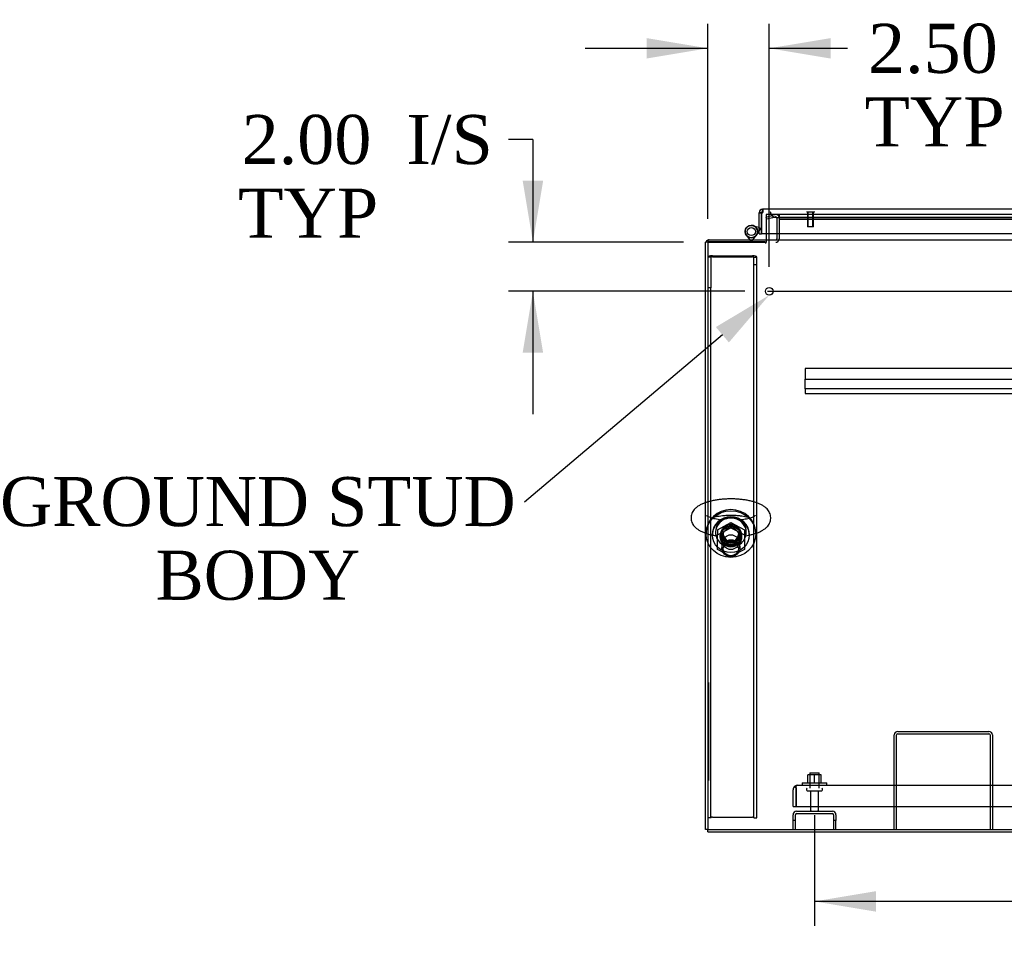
# Model space of a CAD drawing. Header units: inches. Extents: x 2 to 538, y -2 to 358.
# Tile 1 of 20: x 75 to 115, y 43 to 81. Entities that reach past the tile are written whole.
import ezdxf
from ezdxf import colors
from ezdxf.entities.mleader import LeaderData, LeaderLine
from ezdxf.enums import TextEntityAlignment as Align
from ezdxf.lldxf.tags import DXFTag
from ezdxf.math import Vec2, Vec3

# ---------------------------------------------------------------- set-up
doc = ezdxf.new("R2010")
doc.units = ezdxf.units.IN
doc.header["$MEASUREMENT"] = 0
for name, color, linetype in [('COM43135', 7, 'Continuous'), ('COM70220', 7, 'Continuous'), ('COM70830-5', 7, 'Continuous'), ('COM71019-1', 7, 'Continuous'), ('COM71042-3', 7, 'Continuous'), ('COM71044-3', 7, 'Continuous'), ('COM71045-3', 7, 'Continuous'), ('COM71046-3', 7, 'Continuous'), ('COM71047-3', 7, 'Continuous'), ('COM71048-3', 7, 'Continuous'), ('COM71146-1', 7, 'Continuous'), ('Default', 7, 'Continuous'), ('HNG14568', 7, 'Continuous'), ('HNG14568B', 7, 'Continuous'), ('HNG14568MH', 7, 'Continuous'), ('NTS166105', 7, 'Continuous'), ('NTS16692', 7, 'Continuous'), ('QLB20188', 7, 'Continuous'), ('SCS87245', 7, 'Continuous'), ('STD26089', 7, 'Continuous'), ('STD26258', 7, 'Continuous'), ('WAF25059', 7, 'Continuous'), ('WAF87246', 7, 'Continuous'), ('WAM254785', 7, 'Continuous')]:
    doc.layers.add(name, color=color, linetype=linetype)
doc.styles.add('SEACAD_Times_New_Roman', font='times.ttf')
tags = doc.linetypes.add('CENTER2', pattern=[1.125, 0.75, -0.125, 0.125, -0.125]).pattern_tags.tags
tags[10:11] = [DXFTag(74, 4), DXFTag(75, 0), DXFTag(340, '0'), DXFTag(46, 0.0), DXFTag(50, 0.0), DXFTag(44, 0.0), DXFTag(45, 0.0)]
tags[8:9] = [DXFTag(74, 4), DXFTag(75, 0), DXFTag(340, '0'), DXFTag(46, 0.0), DXFTag(50, 0.0), DXFTag(44, 0.0), DXFTag(45, 0.0)]
tags[6:7] = [DXFTag(74, 4), DXFTag(75, 0), DXFTag(340, '0'), DXFTag(46, 0.0), DXFTag(50, 0.0), DXFTag(44, 0.0), DXFTag(45, 0.0)]
tags[4:5] = [DXFTag(74, 4), DXFTag(75, 0), DXFTag(340, '0'), DXFTag(46, 0.0), DXFTag(50, 0.0), DXFTag(44, 0.0), DXFTag(45, 0.0)]
tags = doc.linetypes.add('HIDDEN2', pattern=[0.1875, 0.125, -0.0625]).pattern_tags.tags
tags[6:7] = [DXFTag(74, 4), DXFTag(75, 0), DXFTag(340, '0'), DXFTag(46, 0.0), DXFTag(50, 0.0), DXFTag(44, 0.0), DXFTag(45, 0.0)]
tags[4:5] = [DXFTag(74, 4), DXFTag(75, 0), DXFTag(340, '0'), DXFTag(46, 0.0), DXFTag(50, 0.0), DXFTag(44, 0.0), DXFTag(45, 0.0)]
doc.dimstyles.new('HAMMOND_(STH_-_540x360)', dxfattribs={"dimtxt": 2, "dimasz": 2.5, "dimexe": 1, "dimexo": 1, "dimgap": 0.5, "dimtad": 0, "dimtih": 1, "dimtoh": 1, "dimzin": 0, "dimdsep": 46, "dimtxsty": 'SEACAD_Times_New_Roman', "dimblk1": '_SE_FILLED', "dimblk2": '_SE_FILLED', "dimsah": 1, "dimcen": 1, "dimadec": 0, "dimazin": 0, "dimtfac": 0.8, "dimtofl": 0, "dimtmove": 0, "dimatfit": 3, "dimfxl": 1, "dimtolj": 1, "dimtzin": 0, "dimarcsym": 0})

# ---------------------------------------------------------------- blocks, each defined once
blk = doc.blocks.new('SEANNOT_GROUP3')
at = {"layer": 'Default', "color": 7, "linetype": 'CENTER2'}
blk.add_line((105.622, 69.564), (175.695, 69.564), dxfattribs=at)
blk = doc.blocks.new('SE1')
at = {"layer": 'COM43135', "color": 7, "linetype": 'HIDDEN2'}
for p, q in [((106.784, 49.338), (106.735, 49.406)), ((106.784, 49.256), (106.784, 49.406)), ((106.844, 49.441), (106.843, 49.441)), ((106.844, 49.441), (174.474, 49.441)), ((106.844, 49.441), (106.844, 49.441)), ((106.659, 48.566), (106.659, 49.256)), ((106.784, 49.338), (106.784, 49.256)), ((106.784, 49.256), (106.784, 48.566)), ((106.784, 49.256), (106.784, 49.256)), ((106.784, 48.566), (106.784, 49.256)), ((106.659, 48.566), (106.784, 48.566)), ((106.784, 48.566), (174.534, 48.566))]:
    blk.add_line(p, q, dxfattribs=at)
for start, end in [(126.194, 180), (90.1208, 126.194), (90, 90.0589)]:
    blk.add_arc((106.844, 49.256), 0.185, start, end, dxfattribs=at)
blk.add_open_spline([(106.784, 49.406), (106.794, 49.417), (106.804, 49.426), (106.819, 49.435), (106.824, 49.437), (106.834, 49.44), (106.839, 49.441), (106.844, 49.441)], degree=3, knots=[0, 0, 0, 0, 0.5, 0.5, 0.75, 0.75, 1, 1, 1, 1], dxfattribs=at)
at = {"layer": 'COM70220', "color": 7, "linetype": 'HIDDEN2'}
for p, q in [((105.983, 72.565), (106.233, 72.565)), ((106.233, 72.565), (138.773, 72.565))]:
    blk.add_line(p, q, dxfattribs=at)
blk.add_arc((105.983, 72.815), 0.25, 180, 270, dxfattribs=at)
at = {"layer": 'COM70830-5', "color": 7, "linetype": 'HIDDEN2'}
for p, q in [((107.159, 66.414), (107.159, 66.416)), ((174.159, 66.416), (107.159, 66.416)), ((107.159, 66.414), (107.159, 66.165)), ((107.159, 66.165), (107.159, 66.11)), ((107.159, 66.11), (107.159, 66.014)), ((107.159, 66.014), (107.159, 65.986)), ((107.159, 65.691), (107.159, 65.986)), ((107.159, 65.986), (174.159, 65.986)), ((107.159, 65.687), (107.159, 65.691)), ((107.159, 65.595), (107.159, 65.687)), ((174.159, 65.595), (107.159, 65.595)), ((107.159, 65.595), (107.159, 65.578)), ((107.159, 65.578), (107.159, 65.522)), ((107.159, 65.522), (107.159, 65.427)), ((107.159, 65.427), (107.159, 65.398)), ((107.159, 65.398), (174.159, 65.398))]:
    blk.add_line(p, q, dxfattribs=at)
at = {"layer": 'COM71019-1', "color": 7, "linetype": 'HIDDEN2'}
for p, q in [((110.784, 47.629), (110.784, 51.486)), ((110.879, 47.629), (110.879, 51.486)), ((110.927, 51.629), (114.641, 51.629)), ((110.927, 51.534), (114.641, 51.534)), ((114.689, 51.486), (114.689, 47.629)), ((114.784, 51.486), (114.784, 47.629))]:
    blk.add_line(p, q, dxfattribs=at)
for centre, radius, start, end in [((110.927, 51.486), 0.143, 90, 180), ((110.927, 51.486), 0.048, 90, 180), ((114.641, 51.486), 0.143, 0, 90), ((114.641, 51.486), 0.048, 0, 90)]:
    blk.add_arc(centre, radius, start, end, dxfattribs=at)
at = {"layer": 'COM71042-3', "color": 7, "linetype": 'HIDDEN2'}
for p, q in [((105.561, 72.589), (105.803, 72.654)), ((105.916, 72.684), (105.803, 72.654)), ((105.586, 72.497), (105.561, 72.589)), ((105.827, 72.562), (105.586, 72.497)), ((105.941, 72.592), (105.827, 72.562)), ((106.001, 72.546), (106.001, 71.91)), ((106.096, 72.546), (106.096, 71.91))]:
    blk.add_line(p, q, dxfattribs=at)
at = {"layer": 'COM71042-3', "color": 7, "linetype": 'Continuous'}
for p, q in [((106.001, 71.91), (106.001, 71.707)), ((106.096, 71.91), (106.096, 71.707)), ((103.096, 47.629), (103.096, 71.564)), ((103.191, 71.564), (103.096, 71.564)), ((103.191, 47.629), (103.096, 47.629))]:
    blk.add_line(p, q, dxfattribs=at)
at = {"layer": 'COM71042-3', "color": 7, "linetype": 'HIDDEN2'}
for centre, radius, start, end in [((105.953, 72.546), 0.143, 0, 105), ((105.953, 72.546), 0.048, 0, 105), ((103.239, 71.516), 0.143, 90, 109.6129), ((103.239, 71.516), 0.048, 90, 180), ((105.953, 71.707), 0.143, 270, 340.3871)]:
    blk.add_arc(centre, radius, start, end, dxfattribs=at)
at = {"layer": 'COM71042-3', "color": 7, "linetype": 'Continuous'}
for centre, radius, start, end in [((103.239, 71.516), 0.143, 109.6129, 160.3871), ((105.953, 71.707), 0.048, 270, 0), ((105.953, 71.707), 0.143, 340.3871, 0)]:
    blk.add_arc(centre, radius, start, end, dxfattribs=at)
at = {"layer": 'COM71044-3', "color": 7, "linetype": 'Continuous'}
for q in [(103.191, 47.629), (140.516, 47.534)]:
    blk.add_line((103.191, 47.534), q, dxfattribs=at)
at = {"layer": 'COM71045-3', "color": 7, "linetype": 'HIDDEN2'}
for p, q in [((105.561, 72.69), (105.561, 72.547)), ((106.096, 72.69), (105.561, 72.69)), ((105.561, 72.547), (105.561, 71.91)), ((103.191, 71.599), (105.531, 71.599)), ((103.191, 71.567), (105.531, 71.567)), ((105.531, 71.565), (105.561, 71.565)), ((105.531, 71.564), (105.531, 71.533)), ((105.531, 71.533), (105.561, 71.533)), ((105.561, 71.659), (105.561, 71.564)), ((105.561, 71.533), (105.561, 71.564)), ((103.191, 47.629), (140.65, 47.629))]:
    blk.add_line(p, q, dxfattribs=at)
at = {"layer": 'COM71045-3', "color": 7, "linetype": 'Continuous'}
for p, q in [((105.561, 71.91), (105.561, 71.707)), ((105.561, 71.707), (105.561, 71.659))]:
    blk.add_line(p, q, dxfattribs=at)
at = {"layer": 'COM71045-3', "color": 7, "linetype": 'HIDDEN2'}
blk.add_ellipse((104.129, 59.598), major_axis=(-0.438, 0), ratio=0.939693, dxfattribs=at)
blk.add_ellipse((104.129, 59.63), major_axis=(-0.438, 0), ratio=0.939693, start_param=0.039527, end_param=3.08937, dxfattribs=at)
at = {"layer": 'COM71046-3', "color": 7, "linetype": 'HIDDEN2'}
for p, q in [((106.096, 72.685), (106.096, 72.69)), ((139.444, 72.69), (106.096, 72.69)), ((106.096, 72.685), (106.096, 72.589)), ((106.096, 72.589), (139.444, 72.589)), ((106.096, 72.589), (106.096, 72.546)), ((106.096, 72.498), (139.444, 72.498))]:
    blk.add_line(p, q, dxfattribs=at)
at = {"layer": 'COM71046-3', "color": 7, "linetype": 'Continuous'}
for p, q in [((103.191, 71.659), (103.191, 71.516)), ((103.191, 71.659), (178.126, 71.659)), ((103.191, 71.516), (103.191, 47.629)), ((106.096, 71.659), (106.096, 71.707)), ((103.191, 47.629), (178.126, 47.629))]:
    blk.add_line(p, q, dxfattribs=at)
at = {"layer": 'COM71047-3', "color": 7, "linetype": 'HIDDEN2'}
for p, q in [((106.659, 48.004), (106.659, 48.236)), ((106.754, 48.004), (106.754, 48.236)), ((106.802, 48.379), (108.266, 48.379)), ((106.802, 48.284), (108.266, 48.284)), ((108.314, 48.236), (108.314, 48.004)), ((108.409, 48.236), (108.409, 48.004)), ((106.754, 48.004), (106.659, 48.004)), ((106.659, 47.629), (106.659, 48.004)), ((106.754, 47.629), (106.754, 48.004)), ((108.409, 48.004), (108.314, 48.004)), ((108.314, 48.004), (108.314, 47.629)), ((108.409, 47.629), (108.409, 48.004))]:
    blk.add_line(p, q, dxfattribs=at)
for centre, radius, start, end in [((106.802, 48.236), 0.143, 90, 180), ((106.802, 48.236), 0.048, 90, 180), ((108.266, 48.236), 0.143, 0, 90), ((108.266, 48.236), 0.048, 0, 90)]:
    blk.add_arc(centre, radius, start, end, dxfattribs=at)
at = {"layer": 'COM71048-3', "color": 7, "linetype": 'HIDDEN2'}
for p, q in [((103.376, 71.015), (105.006, 71.015)), ((103.316, 70.952), (103.191, 70.952)), ((103.316, 70.952), (103.316, 69.71)), ((103.376, 70.972), (105.006, 70.972)), ((105.066, 70.651), (105.066, 70.952)), ((105.066, 70.952), (105.191, 70.952)), ((105.066, 48.117), (105.066, 70.651)), ((105.066, 70.651), (105.191, 70.651)), ((105.191, 70.651), (105.191, 70.952)), ((105.191, 48.117), (105.191, 70.651)), ((103.316, 69.71), (103.191, 69.71)), ((103.316, 48.117), (103.316, 69.71)), ((103.316, 48.117), (103.191, 48.117)), ((103.376, 48.138), (105.006, 48.138)), ((105.066, 48.117), (105.191, 48.117))]:
    blk.add_line(p, q, dxfattribs=at)
for centre, major_axis, ratio, start_param, end_param in [((103.376, 70.952), (-0.185, 0), 0.34202, 4.712389, 6.283185), ((105.006, 70.952), (-0.185, 0), 0.34202, 3.141593, 4.712389), ((103.376, 70.952), (-0.06, 0), 0.34202, 4.712389, 6.283185), ((105.006, 70.952), (-0.06, 0), 0.34202, 3.141593, 4.712389), ((104.129, 59.598), (-0.437, 0), 0.939693, 0.052019, 3.089573), ((103.376, 48.117), (-0.06, 0), 0.34202, 4.712389, 6.283185), ((105.006, 48.117), (-0.06, 0), 0.34202, 3.141593, 4.712389)]:
    blk.add_ellipse(centre, major_axis=major_axis, ratio=ratio, start_param=start_param, end_param=end_param, dxfattribs=at)
blk.add_ellipse((104.129, 59.555), major_axis=(-0.437, 0), ratio=0.939693, dxfattribs=at)
at = {"layer": 'COM71146-1', "color": 7, "linetype": 'Continuous'}
for p, q in [((105.278, 72.743), (105.278, 72.767)), ((105.348, 72.767), (105.278, 72.767)), ((105.373, 72.743), (105.278, 72.743)), ((105.278, 71.91), (105.278, 72.743)), ((105.373, 72.767), (105.348, 72.767)), ((105.373, 72.743), (105.373, 72.767)), ((105.373, 71.91), (105.373, 72.743)), ((105.373, 72.743), (105.373, 71.91)), ((105.421, 72.91), (105.422, 72.91)), ((105.421, 72.91), (105.421, 72.84)), ((105.421, 72.84), (105.421, 72.815)), ((105.421, 72.815), (105.422, 72.815)), ((139.584, 72.91), (105.422, 72.91)), ((105.422, 72.84), (105.422, 72.91)), ((105.422, 72.815), (105.422, 72.84)), ((105.278, 71.91), (105.373, 71.91)), ((139.632, 71.91), (105.373, 71.91))]:
    blk.add_line(p, q, dxfattribs=at)
for centre, radius, start, end in [((105.421, 72.767), 0.143, 90, 180), ((105.421, 72.767), 0.048, 90, 180), ((105.364, 72.824), 0.0815, 276.7727, 315.1283)]:
    blk.add_arc(centre, radius, start, end, dxfattribs=at)
blk.add_open_spline([(105.422, 72.767), (105.426, 72.775), (105.43, 72.784), (105.436, 72.802), (105.438, 72.812), (105.442, 72.829), (105.443, 72.838), (105.445, 72.854), (105.445, 72.861), (105.445, 72.875), (105.445, 72.881), (105.443, 72.891), (105.442, 72.896), (105.438, 72.903), (105.436, 72.906), (105.43, 72.909), (105.426, 72.91), (105.422, 72.91)], degree=3, knots=[0, 0, 0, 0, 0.125, 0.125, 0.25, 0.25, 0.375, 0.375, 0.5, 0.5, 0.625, 0.625, 0.75, 0.75, 0.875, 0.875, 1, 1, 1, 1], dxfattribs=at)
blk.add_open_spline([(105.438, 72.813), (105.433, 72.814), (105.428, 72.815), (105.422, 72.815)], degree=3, dxfattribs=at)
at = {"layer": 'HNG14568', "color": 7, "linetype": 'HIDDEN2'}
for p, q in [((105.026, 72.241), (105.042, 72.237)), ((105.19, 71.888), (105.182, 71.874)), ((105.278, 72.174), (105.293, 72.17)), ((105.316, 72.115), (105.278, 72.047)), ((105.293, 72.17), (105.316, 72.115))]:
    blk.add_line(p, q, dxfattribs=at)
at = {"layer": 'HNG14568', "color": 7, "linetype": 'Continuous'}
for p, q in [((105.042, 72.237), (105.278, 72.174)), ((105.278, 72.047), (105.19, 71.888))]:
    blk.add_line(p, q, dxfattribs=at)
at = {"layer": 'HNG14568B', "color": 7, "linetype": 'HIDDEN2'}
blk.add_circle((104.961, 71.997), 0.164, dxfattribs=at)
at = {"layer": 'HNG14568B', "color": 7, "linetype": 'Continuous'}
for start, end in [(0, 221.504), (318.496, 0)]:
    blk.add_arc((104.961, 71.997), 0.253, start, end, dxfattribs=at)
at = {"layer": 'HNG14568B', "color": 7, "linetype": 'HIDDEN2'}
blk.add_arc((104.961, 71.997), 0.253, 221.504, 318.496, dxfattribs=at)
at = {"layer": 'HNG14568MH', "color": 7, "linetype": 'Continuous'}
for p, q in [((104.762, 71.842), (104.904, 71.659)), ((105.019, 71.659), (105.161, 71.842))]:
    blk.add_line(p, q, dxfattribs=at)
at = {"layer": 'HNG14568MH', "color": 7, "linetype": 'HIDDEN2'}
for p, q in [((104.904, 71.659), (104.931, 71.624)), ((104.931, 71.624), (104.991, 71.624)), ((104.991, 71.624), (105.019, 71.659))]:
    blk.add_line(p, q, dxfattribs=at)
at = {"layer": 'HNG14568MH', "color": 7, "linetype": 'Continuous'}
blk.add_circle((104.961, 71.997), 0.253, dxfattribs=at)
at = {"layer": 'NTS166105', "color": 7, "linetype": 'HIDDEN2'}
for p, q in [((107.533, 49.857), (107.258, 49.857)), ((107.258, 49.537), (107.258, 49.857)), ((107.808, 49.857), (107.533, 49.857)), ((107.533, 49.537), (107.533, 49.857)), ((107.808, 49.537), (107.808, 49.857))]:
    blk.add_line(p, q, dxfattribs=at)
at = {"layer": 'NTS16692', "color": 7, "linetype": 'HIDDEN2'}
for p, q in [((103.582, 59.851), (104.129, 60.142)), ((103.582, 59.639), (104.129, 59.93)), ((103.582, 59.851), (103.582, 59.639)), ((104.129, 60.142), (104.676, 59.851)), ((104.129, 60.142), (104.129, 59.93)), ((104.129, 59.93), (104.676, 59.639)), ((104.676, 59.851), (104.676, 59.639)), ((103.582, 59.047), (103.582, 59.639)), ((104.676, 59.639), (104.676, 59.047)), ((104.129, 58.756), (103.582, 59.047)), ((104.676, 59.047), (104.129, 58.756))]:
    blk.add_line(p, q, dxfattribs=at)
blk.add_ellipse((104.129, 59.343), major_axis=(-0.321, 0), ratio=0.939693, dxfattribs=at)
blk.add_ellipse((104.129, 59.555), major_axis=(-0.321, 0), ratio=0.939693, start_param=0.359346, end_param=2.782247, dxfattribs=at)
at = {"layer": 'QLB20188', "color": 7, "linetype": 'HIDDEN2'}
for p, q in [((103.221, 53.629), (103.191, 53.629)), ((103.221, 53.629), (103.221, 53.254)), ((103.221, 53.254), (103.221, 50.004)), ((103.238, 52.468), (103.221, 52.468)), ((103.236, 52.447), (103.221, 52.447)), ((103.238, 52.434), (103.221, 52.434)), ((103.236, 52.432), (103.221, 52.432)), ((103.236, 52.422), (103.221, 52.422)), ((103.236, 52.393), (103.221, 52.393)), ((103.236, 52.308), (103.221, 52.308)), ((103.236, 52.292), (103.221, 52.292)), ((103.221, 52.29), (103.238, 52.29)), ((103.221, 52.29), (103.238, 52.29)), ((103.238, 52.25), (103.221, 52.25)), ((103.238, 52.453), (103.236, 52.453)), ((103.236, 52.422), (103.236, 52.432)), ((103.236, 52.393), (103.236, 52.422)), ((103.236, 52.308), (103.236, 52.393)), ((103.236, 52.292), (103.236, 52.308)), ((103.236, 52.292), (103.236, 52.29)), ((103.236, 52.24), (103.236, 52.248)), ((103.236, 52.079), (103.236, 52.24)), ((103.236, 52.079), (103.221, 52.079)), ((103.238, 52.043), (103.221, 52.043)), ((103.236, 51.893), (103.221, 51.893)), ((103.236, 51.872), (103.221, 51.872)), ((103.221, 51.865), (103.238, 51.865)), ((103.236, 51.815), (103.221, 51.815)), ((103.236, 52.146), (103.238, 52.146)), ((103.236, 52.033), (103.236, 52.041)), ((103.236, 51.924), (103.236, 52.033)), ((103.236, 51.893), (103.236, 51.924)), ((103.236, 51.872), (103.236, 51.893)), ((103.236, 51.673), (103.236, 51.815)), ((103.238, 51.807), (103.236, 51.807)), ((103.236, 51.673), (103.221, 51.673)), ((103.236, 51.591), (103.221, 51.591)), ((103.236, 51.587), (103.221, 51.587)), ((103.236, 51.578), (103.221, 51.578)), ((103.236, 51.567), (103.221, 51.567)), ((103.236, 51.548), (103.221, 51.548)), ((103.236, 51.479), (103.221, 51.479)), ((103.236, 51.456), (103.221, 51.456)), ((103.238, 51.377), (103.221, 51.377)), ((103.238, 51.377), (103.221, 51.377)), ((103.236, 51.375), (103.221, 51.375)), ((103.236, 51.673), (103.238, 51.673)), ((103.236, 51.587), (103.236, 51.591)), ((103.236, 51.578), (103.236, 51.587)), ((103.236, 51.567), (103.236, 51.578)), ((103.236, 51.548), (103.236, 51.567)), ((103.236, 51.479), (103.236, 51.548)), ((103.236, 51.456), (103.236, 51.479)), ((103.236, 51.367), (103.236, 51.375)), ((103.236, 51.252), (103.236, 51.367)), ((103.221, 51.242), (103.238, 51.242)), ((103.238, 51.162), (103.221, 51.162)), ((103.236, 51.143), (103.221, 51.143)), ((103.236, 51.048), (103.221, 51.048)), ((103.221, 51.032), (103.238, 51.032)), ((103.221, 51.029), (103.238, 51.029)), ((103.236, 51.245), (103.236, 51.252)), ((103.236, 51.048), (103.236, 51.143)), ((103.238, 50.949), (103.221, 50.949)), ((103.236, 50.929), (103.221, 50.929)), ((103.236, 50.834), (103.221, 50.834)), ((103.221, 50.818), (103.238, 50.818)), ((103.221, 50.815), (103.238, 50.815)), ((103.236, 50.834), (103.236, 50.929)), ((103.221, 50.004), (103.221, 49.629)), ((103.221, 49.629), (103.191, 49.629))]:
    blk.add_line(p, q, dxfattribs=at)
at = {"layer": 'SCS87245', "color": 7, "linetype": 'HIDDEN2'}
for p, q in [((103.504, 59.779), (103.504, 59.738)), ((104.754, 59.738), (104.754, 59.779)), ((103.76, 59.717), (103.76, 59.097)), ((104.498, 59.097), (104.498, 59.717))]:
    blk.add_line(p, q, dxfattribs=at)
for centre, major_axis, start_param, end_param in [((104.129, 59.738), (0.625, 0), 0, 4.080835), ((104.129, 59.779), (0.625, 0), 0, 3.141593), ((104.129, 59.717), (0.369, 0), 0, 3.141593), ((104.129, 59.738), (0.625, 0), 5.343943, 6.283185)]:
    blk.add_ellipse(centre, major_axis=major_axis, ratio=0.939693, start_param=start_param, end_param=end_param, dxfattribs=at)
for centre, major_axis in [((104.129, 59.097), (-0.369, 0)), ((104.129, 59.076), (-0.309, 0))]:
    blk.add_ellipse(centre, major_axis=major_axis, ratio=0.939693, dxfattribs=at)
for points, knots in [([(104.736, 59.605), (104.774, 59.611), (104.864, 59.627), (105.002, 59.659), (105.148, 59.702), (105.284, 59.754), (105.407, 59.815), (105.511, 59.884), (105.595, 59.958), (105.66, 60.036), (105.709, 60.12), (105.741, 60.209), (105.756, 60.304), (105.752, 60.401), (105.728, 60.496), (105.688, 60.582), (105.634, 60.66), (105.565, 60.733), (105.48, 60.801), (105.375, 60.864), (105.25, 60.922), (105.11, 60.973), (104.959, 61.015), (104.8, 61.048), (104.635, 61.074), (104.465, 61.092), (104.293, 61.103), (104.119, 61.106), (103.945, 61.102), (103.773, 61.09), (103.606, 61.072), (103.444, 61.045), (103.289, 61.012), (103.174, 60.98), (103.111, 60.959), (103.095, 60.953)], [0.0415302, 0.0415302, 0.0415302, 0.0415302, 0.0595098, 0.0857141, 0.1123939, 0.1397699, 0.1681152, 0.1941441, 0.2174411, 0.2383604, 0.2577502, 0.2762574, 0.2943582, 0.3136056, 0.332345, 0.3510305, 0.3703193, 0.3909354, 0.4136634, 0.4390478, 0.4665905, 0.4944921, 0.5217339, 0.5483381, 0.5744813, 0.6003179, 0.6259647, 0.6515118, 0.6770345, 0.7025908, 0.7282441, 0.7540793, 0.7802044, 0.8067665, 0.8162841, 0.8162841, 0.8162841, 0.8162841]), ([(103.757, 60.241), (103.75, 60.242), (103.697, 60.248), (103.603, 60.262), (103.483, 60.286), (103.378, 60.313), (103.289, 60.343), (103.22, 60.372), (103.173, 60.397), (103.146, 60.416), (103.14, 60.423), (103.14, 60.423), (103.14, 60.423)], [0.8014433, 0.8014433, 0.8014433, 0.8014433, 0.8046278, 0.8242944, 0.8437217, 0.862807, 0.8814256, 0.8994343, 0.9166959, 0.9314338, 0.9471954, 0.9482735, 0.9482735, 0.9482735, 0.9482735]), ([(103.325, 60.331), (103.342, 60.337), (103.389, 60.352), (103.477, 60.375), (103.593, 60.399), (103.721, 60.418), (103.858, 60.432), (104.001, 60.441), (104.148, 60.443), (104.295, 60.439), (104.438, 60.429), (104.575, 60.413), (104.703, 60.392), (104.817, 60.367), (104.892, 60.345), (104.928, 60.333), (104.934, 60.331)], [0.1262001, 0.1262001, 0.1262001, 0.1262001, 0.1368938, 0.1551965, 0.1740564, 0.19333, 0.2128964, 0.232657, 0.2525305, 0.2724472, 0.2923289, 0.312101, 0.3316878, 0.3509988, 0.3699233, 0.3739075, 0.3739075, 0.3739075, 0.3739075]), ([(105.119, 60.423), (105.119, 60.423), (105.115, 60.418), (105.092, 60.401), (105.052, 60.378), (104.993, 60.352), (104.916, 60.324), (104.821, 60.297), (104.711, 60.272), (104.603, 60.254), (104.532, 60.244), (104.503, 60.241)], [0.5517372, 0.5517372, 0.5517372, 0.5517372, 0.5661718, 0.5809669, 0.596461, 0.6128553, 0.6301368, 0.6481878, 0.6668546, 0.6859872, 0.6983235, 0.6983235, 0.6983235, 0.6983235]), ([(103.095, 59.71), (103.124, 59.7), (103.201, 59.674), (103.334, 59.64), (103.449, 59.617), (103.513, 59.606), (103.522, 59.605)], [0.6132896, 0.6132896, 0.6132896, 0.6132896, 0.6694081, 0.7598645, 0.8483101, 0.8619975, 0.8619975, 0.8619975, 0.8619975])]:
    blk.add_open_spline(points, degree=3, knots=knots, dxfattribs=at)
at = {"layer": 'SCS87245', "color": 7, "linetype": 'Continuous'}
for points, knots in [([(103.095, 60.953), (103.065, 60.942), (102.988, 60.913), (102.873, 60.859), (102.763, 60.79), (102.673, 60.714), (102.606, 60.636), (102.555, 60.552), (102.521, 60.464), (102.507, 60.387), (102.505, 60.346), (102.505, 60.331)], [0.8162841, 0.8162841, 0.8162841, 0.8162841, 0.8339718, 0.8620881, 0.8913026, 0.9149237, 0.9360793, 0.9556134, 0.9741983, 0.9923263, 1, 1, 1, 1]), ([(102.505, 60.331), (102.507, 60.298), (102.51, 60.24), (102.538, 60.147), (102.581, 60.063), (102.638, 59.986), (102.71, 59.915), (102.8, 59.848), (102.909, 59.785), (103.011, 59.74), (103.076, 59.716), (103.095, 59.71)], [0, 0, 0, 0, 0.0592938, 0.1216582, 0.1842843, 0.2494156, 0.319532, 0.3972209, 0.4838205, 0.5766472, 0.6132896, 0.6132896, 0.6132896, 0.6132896])]:
    blk.add_open_spline(points, degree=3, knots=knots, dxfattribs=at)
at = {"layer": 'STD26089', "color": 7, "linetype": 'HIDDEN2'}
for p, q in [((107.346, 49.941), (107.721, 49.941)), ((107.346, 49.941), (107.346, 49.316)), ((107.721, 49.316), (107.721, 49.941)), ((107.209, 49.286), (107.209, 49.246)), ((107.239, 49.216), (107.829, 49.216)), ((107.368, 49.216), (107.368, 48.439)), ((107.7, 48.439), (107.7, 49.216)), ((107.859, 49.246), (107.859, 49.286))]:
    blk.add_line(p, q, dxfattribs=at)
for centre, radius, start, end in [((107.239, 49.286), 0.03, 90, 180), ((107.239, 49.246), 0.03, 180, 270), ((107.829, 49.286), 0.03, 0, 90), ((107.829, 49.246), 0.03, 270, 0), ((107.428, 48.439), 0.06, 180, 270), ((107.64, 48.439), 0.06, 270, 0)]:
    blk.add_arc(centre, radius, start, end, dxfattribs=at)
at = {"layer": 'STD26258', "color": 7, "linetype": 'HIDDEN2'}
for p, q in [((107.217, 72.815), (107.217, 72.784)), ((107.53, 72.784), (107.217, 72.784)), ((107.248, 72.784), (107.248, 72.19)), ((107.279, 72.19), (107.279, 72.784)), ((107.468, 72.19), (107.468, 72.784)), ((107.498, 72.19), (107.498, 72.784)), ((107.53, 72.784), (107.53, 72.815)), ((107.498, 72.19), (107.248, 72.19))]:
    blk.add_line(p, q, dxfattribs=at)
blk.add_circle((105.691, 69.564), 0.156, dxfattribs=at)
at = {"layer": 'WAF25059', "color": 7, "linetype": 'HIDDEN2'}
for p, q in [((107.034, 49.537), (108.034, 49.537)), ((107.034, 49.537), (107.034, 49.441)), ((108.034, 49.441), (108.034, 49.537))]:
    blk.add_line(p, q, dxfattribs=at)
at = {"layer": 'WAF87246', "color": 7, "linetype": 'HIDDEN2'}
for p, q in [((103.117, 59.717), (103.117, 59.673)), ((105.141, 59.673), (105.141, 59.717))]:
    blk.add_line(p, q, dxfattribs=at)
for major_axis, start_param, end_param in [((-1.012, 0), 3.141593, 6.283185), ((0.406, 0), 3.199861, 6.224917)]:
    blk.add_ellipse((104.129, 59.717), major_axis=major_axis, ratio=0.939693, start_param=start_param, end_param=end_param, dxfattribs=at)
for major_axis in [(-1.012, 0), (0.406, 0)]:
    blk.add_ellipse((104.129, 59.673), major_axis=major_axis, ratio=0.939693, dxfattribs=at)
at = {"layer": 'WAM254785', "color": 7, "linetype": 'HIDDEN2'}
for p, q in [((103.379, 59.673), (103.379, 59.63)), ((104.879, 59.63), (104.879, 59.673))]:
    blk.add_line(p, q, dxfattribs=at)
for major_axis, start_param, end_param in [((-0.75, 0), 3.141593, 6.283185), ((0.313, 0), 3.214451, 6.210327)]:
    blk.add_ellipse((104.129, 59.673), major_axis=major_axis, ratio=0.939693, start_param=start_param, end_param=end_param, dxfattribs=at)
for major_axis in [(-0.75, 0), (-0.312, 0)]:
    blk.add_ellipse((104.129, 59.63), major_axis=major_axis, ratio=0.939693, dxfattribs=at)
blk = doc.blocks.new('DMBLK98')
at = {"layer": 'Default', "linetype": 'Continuous', "transparency": 16777216}
for points in [[(95.645, 74.067), (96.061, 71.567), (96.478, 74.067)], [(95.645, 67.064), (96.478, 67.064), (96.061, 69.564)]]:
    blk.add_hatch(color=7, dxfattribs=at).paths.add_polyline_path(points)
at = {"layer": 'Default', "color": 7, "linetype": 'Continuous', "transparency": 16777216}
for p, q in [((96.061, 75.75), (95.061, 75.75)), ((96.061, 75.75), (96.061, 71.567)), ((102.191, 71.567), (95.061, 71.567)), ((104.691, 69.564), (95.061, 69.564)), ((96.061, 69.564), (96.061, 64.564))]:
    blk.add_line(p, q, dxfattribs=at)
at = {"layer": 'Default', "color": 7, "linetype": 'Continuous', "transparency": 16777216, "style": 'SEACAD_Times_New_Roman'}
for s, p in [('2.00', (84.194, 76.75)), ('I/S', (90.902, 76.75)), ('TYP', (84.051, 73.75))]:
    blk.add_text(s, height=2, dxfattribs=at).set_placement(p, align=Align.TOP_LEFT)
blk = doc.blocks.new('_SE_FILLED')
at = {"color": 0}
blk.add_line((0, 0), (-1, 0), dxfattribs=at)
blk.add_solid([(0, 0), (-1, -0.1665), (-1, 0.1665), (0, 0)], dxfattribs=at)
blk = doc.blocks.new('DMBLK99')
at = {"layer": 'Default', "linetype": 'Continuous', "transparency": 16777216}
for points in [[(100.691, 79.88), (100.691, 79.047), (103.191, 79.464)], [(108.191, 79.88), (105.691, 79.464), (108.191, 79.047)]]:
    blk.add_hatch(color=7, dxfattribs=at).paths.add_polyline_path(points)
at = {"layer": 'Default', "color": 7, "linetype": 'Continuous', "transparency": 16777216}
for p, q in [((103.191, 72.516), (103.191, 80.464)), ((105.691, 70.564), (105.691, 80.464)), ((98.191, 79.464), (103.191, 79.464)), ((105.691, 79.464), (107.873, 79.464)), ((107.873, 79.464), (108.873, 79.464))]:
    blk.add_line(p, q, dxfattribs=at)
at = {"layer": 'Default', "color": 7, "linetype": 'Continuous', "transparency": 16777216, "style": 'SEACAD_Times_New_Roman'}
for s, p in [('2.50', (109.715, 80.464)), ('I/S', (116.423, 80.464)), ('TYP', (109.573, 77.464))]:
    blk.add_text(s, height=2, dxfattribs=at).set_placement(p, align=Align.TOP_LEFT)
blk = doc.blocks.new('DMBLK105')
at = {"layer": 'Default', "linetype": 'Continuous', "transparency": 16777216}
for points in [[(110.034, 44.288), (110.034, 45.122), (107.534, 44.705)], [(138.159, 44.288), (140.659, 44.705), (138.159, 45.122)]]:
    blk.add_hatch(color=7, dxfattribs=at).paths.add_polyline_path(points)
at = {"layer": 'Default', "color": 7, "linetype": 'Continuous', "transparency": 16777216}
for p, q in [((107.534, 48.216), (107.534, 43.705)), ((140.659, 48.216), (140.659, 43.705)), ((119.984, 44.705), (107.534, 44.705)), ((140.659, 44.705), (128.209, 44.705))]:
    blk.add_line(p, q, dxfattribs=at)
at = {"layer": 'Default', "color": 7, "linetype": 'Continuous', "transparency": 16777216, "style": 'SEACAD_Times_New_Roman'}
blk.add_text('33.13', height=2, dxfattribs=at).set_placement((120.684, 45.705), align=Align.TOP_LEFT)

msp = doc.modelspace()

# ---------------------------------------------------------------- block references
at = {"layer": 'Default'}
for name in ['SE1', 'SEANNOT_GROUP3']:
    msp.add_blockref(name, (0, 0), dxfattribs=at)

# ---------------------------------------------------------------- dimensions: what is measured, and where the dimension line sits
at = {"layer": 'Default', "color": 7, "linetype": 'Continuous'}
dim = msp.add_linear_dim(base=(105.691, 79.464), p1=(103.191, 71.516), p2=(105.691, 69.564), text='\\A1;<> I/S\\PTYP', dimstyle='HAMMOND_(STH_-_540x360)', override={"dimtmove": 1}, dxfattribs=at)
dim.commit()
dim.dimension.update_dxf_attribs({"geometry": 'DMBLK99', "text_midpoint": (108.873, 79.464), "dimtype": 160})
dim = msp.add_linear_dim(base=(96.061, 69.564), p1=(103.191, 71.567), p2=(105.691, 69.564), angle=90, text='\\A1;<> I/S\\PTYP', dimstyle='HAMMOND_(STH_-_540x360)', override={"dimtmove": 1}, dxfattribs=at)
dim.commit()
dim.dimension.update_dxf_attribs({"geometry": 'DMBLK98', "text_midpoint": (95.061, 75.75), "dimtype": 160})
dim = msp.add_linear_dim(base=(107.533882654, 44.704973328), p1=(140.658882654, 49.21626116), p2=(107.533882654, 49.21626116), text='\\A1;<>', dimstyle='HAMMOND_(STH_-_540x360)', dxfattribs=at)
dim.commit()
dim.dimension.update_dxf_attribs({"geometry": 'DMBLK105', "text_midpoint": (124.096382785, 44.704973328), "dimtype": 160})

# ---------------------------------------------------------------- leaders
ml = msp.add_multileader_mtext('Standard', dxfattribs=at)
ml.set_content('{\\pxsm0.9;\\fTimes New Roman|b0||i0||c0|p34;\\W1.;GROUND STUD\\PBODY\\P}', color=7)
ml.set_leader_properties()
ml.build(insert=Vec2(0, 0))
ml.multileader.update_dxf_attribs({"dogleg_length": 0, "arrow_head_size": 2.5})
ctx = ml.context
ctx.base_point, ctx.char_height, ctx.arrow_head_size, ctx.landing_gap_size = Vec3(74.047, 60.065), 2, 2.5, 0.7
ctx.text_align_type = 1
notes = []
notes.append((ctx, [(0, (1, 1, 0), (95.718, 60.975), (-1, 0), 0, [(0, [(105.691, 69.408)], 0, [])])]))
ctx.mtext.insert, ctx.mtext.alignment = Vec3(84.578, 61.997), 2
for ctx, leaders in notes:
    for number, flags, end, landing, length, lines in leaders:
        leader = LeaderData()
        leader.index, (leader.has_last_leader_line, leader.has_dogleg_vector, leader.attachment_direction) = number, flags
        leader.last_leader_point, leader.dogleg_vector, leader.dogleg_length = Vec3(end), Vec3(landing), length
        for number, points, colour, breaks in lines:
            line = LeaderLine()
            line.index, line.vertices, line.color, line.breaks = number, Vec3.list(points), colors.encode_raw_color(colour), breaks
            leader.lines.append(line)
        ctx.leaders.append(leader)

doc.saveas('drawing.dxf')
